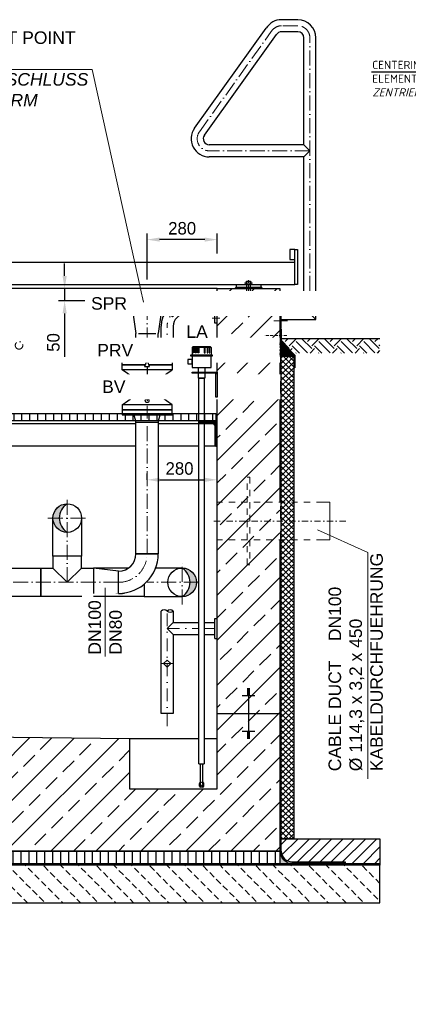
# Model space of a CAD drawing. Header units: millimetres. Extents: x 3814 to 923545, y -36595 to -4911.
# Tile 9 of 54: x 13660 to 15212, y -33863 to -29926. Entities that reach past the tile are written whole.
import ezdxf

# ---------------------------------------------------------------- set-up
doc = ezdxf.new("R2010")
doc.units = ezdxf.units.MM
for name, pattern in [('ACAD_ISO10W100', [18, 12, -3, 0, -3]), ('JIS_02_1.0', [2, 1, -1]), ('STRICHPUNKT2', [0.5, 0.25, -0.125, 0, -0.125]), ('VERDECKT2', [0.1875, 0.125, -0.0625])]:
    doc.linetypes.add(name, pattern=pattern)
for name, color, linetype, lineweight in [('Bemaßung', 7, 'Continuous', 9), ('Beschriftung', 7, 'Continuous', 9), ('P------T2', 7, 'Continuous', 18), ('P-DABDICHTUNG', 7, 'Continuous', 18), ('P-ES-MD', 1, 'VERDECKT2', 18), ('P-SSLEIX', 7, 'STRICHPUNKT2', 18)]:
    doc.layers.add(name, color=color, linetype=linetype, lineweight=lineweight)
doc.layers.add('P-MU050ENTL', color=7, linetype='Continuous')
doc.layers.add('Rohrdurchführung mit Folienabdeckung', color=7, linetype='Continuous')
doc.styles.add('LBB3.5M1000', font='isocp.shx', dxfattribs={"height": 3.5})
doc.dimstyles.new('DIN', dxfattribs={"dimtxt": 2.5, "dimasz": 2.5, "dimexe": 1.25, "dimexo": 0.625, "dimtad": 1, "dimtih": 1, "dimdec": 4, "dimdsep": 46, "dimlunit": 6, "dimtxsty": 'Standard', "dimcen": 2.5, "dimadec": 0, "dimazin": 0, "dimtfac": 1, "dimtdec": 4, "dimtmove": 0, "dimatfit": 3, "dimfxl": 0, "dimtvp": 1, "dimtolj": 1, "dimtzin": 0, "dimarcsym": 0})

# ---------------------------------------------------------------- blocks, each defined once
blk = doc.blocks.new('*D7')
at = {"layer": 'Bemaßung', "color": 0, "lineweight": -2, "transparency": 16777216}
for p, q in [((14168.7, -31765.8), (14168.7, -31740.8)), ((14218.7, -31765.8), (14398.7, -31765.8)), ((14448.7, -31765.8), (14448.7, -31740.8))]:
    blk.add_line(p, q, dxfattribs=at)
at = {"layer": 'Bemaßung', "color": 0, "transparency": 16777216}
for points in [[(14218.7, -31757.4), (14218.7, -31774.1), (14168.7, -31765.8)], [(14398.7, -31757.4), (14398.7, -31774.1), (14448.7, -31765.8)]]:
    blk.add_solid(points, dxfattribs=at)
at = {"layer": 'DEFPOINTS', "color": 0, "transparency": 16777216}
for p in [(14168.7, -31765.8), (14448.7, -31765.8), (14448.7, -31765.8)]:
    blk.add_point(p, dxfattribs=at)
at = {"layer": 'Bemaßung', "color": 0, "transparency": 16777216, "insert": (14298.2, -31720.8), "char_height": 50, "attachment_point": 5}
blk.add_mtext('\\A1;280', dxfattribs=at)
blk = doc.blocks.new('*D58')
at = {"layer": 'Bemaßung', "color": 0, "lineweight": -2, "transparency": 16777216}
for p, q in [((13839.4, -30950.6), (13839.4, -30900.6)), ((13918.7, -31000.6), (13814.4, -31000.6)), ((13839.4, -31000.6), (13839.4, -31050.6)), ((13918.7, -31050.6), (13814.4, -31050.6)), ((13839.4, -31100.6), (13839.4, -31274.2))]:
    blk.add_line(p, q, dxfattribs=at)
at = {"layer": 'Bemaßung', "color": 0, "transparency": 16777216}
for points in [[(13831, -30950.6), (13847.7, -30950.6), (13839.4, -31000.6)], [(13831, -31100.6), (13847.7, -31100.6), (13839.4, -31050.6)]]:
    blk.add_solid(points, dxfattribs=at)
at = {"layer": 'DEFPOINTS', "color": 0, "transparency": 16777216}
for p in [(13839.4, -31000.6), (14118.7, -31000.6), (14118.7, -31050.6)]:
    blk.add_point(p, dxfattribs=at)
at = {"layer": 'Bemaßung', "color": 0, "transparency": 16777216, "insert": (13794.4, -31216.7), "char_height": 50, "attachment_point": 5, "rotation": 90}
blk.add_mtext('\\A1;50', dxfattribs=at)
blk = doc.blocks.new('*D61')
at = {"layer": 'Bemaßung', "color": 0, "lineweight": -2, "transparency": 16777216}
for p, q in [((14168.7, -30965.6), (14168.7, -30780.5)), ((14448.7, -30860.6), (14448.7, -30780.5)), ((14398.7, -30805.5), (14218.7, -30805.5))]:
    blk.add_line(p, q, dxfattribs=at)
at = {"layer": 'Bemaßung', "color": 0, "transparency": 16777216}
for points in [[(14218.7, -30797.2), (14218.7, -30813.8), (14168.7, -30805.5)], [(14398.7, -30797.2), (14398.7, -30813.8), (14448.7, -30805.5)]]:
    blk.add_solid(points, dxfattribs=at)
at = {"layer": 'DEFPOINTS', "color": 0, "transparency": 16777216}
for p in [(14168.7, -30805.5), (14448.7, -31000.6), (14168.7, -31105.6)]:
    blk.add_point(p, dxfattribs=at)
at = {"layer": 'Bemaßung', "color": 0, "transparency": 16777216, "insert": (14308.7, -30760.5), "char_height": 50, "attachment_point": 5}
blk.add_mtext('\\A1;280', dxfattribs=at)

msp = doc.modelspace()

# ---------------------------------------------------------------- hatches: boundary and pattern name
at = {"lineweight": 0}
h = msp.add_hatch(dxfattribs=at)
h.set_pattern_fill('ANSI33', color=256, scale=20)
h.set_pattern_definition([(45, (-3769.42, -32125.63), (-89.8026, 89.8026), []), (45, (-3679.62, -32125.63), (-89.8026, 89.8026), [63.5, -31.75])])
h.paths.add_polyline_path([(14698.70188, -31855.63298), (14448.70188, -31855.63298), (14448.70188, -31000.63298), (14698.70188, -31000.63298)])
h.paths.add_polyline_path([(11548.70188, -32039.13298), (11298.70188, -32039.13298), (11298.70188, -31000.63298), (11548.70188, -31000.63298)])
h.paths.add_polyline_path([(11298.70188, -32039.13298), (11548.70188, -32039.13298), (11548.70188, -32770.63298), (14098.70188, -32800.63298), (14098.70188, -33000.63298), (14448.70188, -33000.63298), (14448.70188, -31855.63298), (14698.70188, -31855.63298), (14698.70188, -33250.63298), (11298.70188, -33250.63298)])
h = msp.add_hatch()
h.set_pattern_fill('ANSI31', color=256, scale=10, angle=45)
h.set_pattern_definition([(90, (-89454.934, 6819.145), (-31.75, 5e-15), [])])
h.paths.add_polyline_path([(14272.85188, -31530.63298), (14272.85188, -31500.63298), (14443.70188, -31500.63298), (14443.70188, -31530.63298)])
h.paths.add_polyline_path([(14272.85188, -31500.63298), (14272.85188, -31530.63298), (11553.70188, -31530.63298), (11553.70188, -31500.63298)])
at = {"lineweight": 9}
h = msp.add_hatch(dxfattribs=at)
h.set_pattern_fill('ANSI31', color=256)
h.set_pattern_definition([(45, (-89454.9343, 6819.1448), (-2.24506403, 2.24506403), [])])
edge = h.paths.add_edge_path()
edge.add_line((14448.70188, -31630.63298), (14448.70188, -31530.63298))
edge.add_line((14448.70188, -31530.63298), (14373.70188, -31530.63298))
edge.add_line((14373.70188, -31530.63298), (14373.70188, -31535.63298))
edge.add_arc((14378.70188, -31535.63298), 5, 540, 630)
edge.add_line((14378.70188, -31540.63298), (14428.70188, -31540.63298))
edge.add_arc((14428.70188, -31550.63298), 10, 360, 450, ccw=False)
edge.add_line((14438.70188, -31550.63298), (14438.70188, -31625.63298))
edge.add_arc((14443.70188, -31625.63298), 5, 540, 630)
edge.add_line((14443.70188, -31630.63298), (14448.70188, -31630.63298))
h = msp.add_hatch(color=256)
h.dxf.hatch_style = 1
h.paths.add_polyline_path([(13849.70188, -31975.78298, -0.4142135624), (13792.55188, -31918.63298), (13818.06616, -31918.63298, 0.2583101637)])
h.paths.add_polyline_path([(13818.06616, -31918.63298), (13792.55188, -31918.63298, -0.4142135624), (13849.70188, -31861.48298, 0.2583101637)])
h = msp.add_hatch(color=256)
h.dxf.hatch_style = 1
h.paths.add_polyline_path([(14308.70188, -32118.48298, -0.4142135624), (14365.85188, -32175.63298), (14340.3376, -32175.63298, 0.2583101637)])
h.paths.add_polyline_path([(14340.3376, -32175.63298), (14365.85188, -32175.63298, -0.4142135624), (14308.70188, -32232.78298, 0.2583101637)])
h = msp.add_hatch()
h.set_pattern_fill('ANSI31', color=256, scale=10)
h.set_pattern_definition([(45, (14901.702, -33250.633), (-22.4506, 22.4506), [])])
edge = h.paths.add_edge_path()
edge.add_line((14959.07701, -33292.98896), (14959.07701, -33300.63298))
edge.add_line((14959.07701, -33300.63298), (15098.70188, -33300.63298))
edge.add_line((15098.70188, -33300.63298), (15098.70188, -33200.63298))
edge.add_line((15098.70188, -33200.63298), (14704.70188, -33200.63298))
edge.add_line((14704.70188, -33200.63298), (14704.70188, -33250.63298))
edge.add_arc((14747.05786, -33250.63298), 42.35598, 180, 270)
edge.add_line((14747.05786, -33292.98896), (14959.07701, -33292.98896))
h = msp.add_hatch()
h.set_pattern_fill('ANSI31', color=256, scale=10, angle=45)
h.set_pattern_definition([(90, (12998.702, -33275.633), (-31.75, 5e-15), [])])
h.paths.add_polyline_path([(11298.70188, -33250.63298), (14698.70188, -33250.63298), (14698.70188, -33300.63298), (11298.70188, -33300.63298)])
at = {"lineweight": 0}
h = msp.add_hatch(dxfattribs=at)
h.set_pattern_fill('AR-CONC', color=256, scale=0.48356)
h.set_pattern_definition([(50, (14780.874, -33275.633), (3.46838, -0.30344), [0.36267, -3.98937]), (355, (14780.874, -33275.633), (-0.67095, 3.6373), [0.29014, -3.1915]), (100.4514, (14781.163, -33275.6583), (2.79744, 3.33385), [0.30822, -3.39044]), (46.184, (14780.874, -33274.666), (5.16075, -0.80038), [0.544, -5.98405]), (96.6356, (14781.304, -33274.7326), (4.51965, 4.71045), [0.46233, -5.08566]), (351.184, (14780.874, -33274.666), (4.51965, 4.71045), [0.4352, -4.78724]), (21, (14781.3576, -33274.9076), (2.8864, -1.9469), [0.36267, -3.98937]), (326, (14781.3576, -33274.9076), (1.17658, 3.50653), [0.29014, -3.1915]), (71.4514, (14781.598, -33275.07), (4.06298, 1.55963), [0.30822, -3.39044]), (37.5, (14780.874, -33275.633), (0.0588, 1.60974), [0, -3.15281, 0, -3.23985, 0, -3.203584]), (7.5, (14780.874, -33275.633), (1.2721, 1.907216), [0, -1.8472, 0, -3.080276, 0, -1.22099]), (327.5, (14779.7957, -33275.633), (2.58135, -0.109066), [0, -1.2089, 0, -3.771766, 0, -5.004844]), (317.5, (14779.3122, -33275.633), (2.820054, 0.48407), [0, -1.57157, 0, -2.50484, 0, -3.554164])])
edge = h.paths.add_edge_path()
edge.add_line((14773.00095, -33300.63298), (14747.05786, -33298.98896))
edge.add_arc((14747.05786, -33250.63298), 48.35598, 180, 270, ccw=False)
edge.add_line((14698.70188, -33250.63298), (14698.70188, -33300.63298))
edge.add_line((14698.70188, -33300.63298), (14773.00095, -33300.63298))
h = msp.add_hatch(dxfattribs=at)
h.set_pattern_fill('BETON_UNBEWEHRT', color=256, scale=200, angle=90, pattern_type=2)
h.set_pattern_definition([(135, (-19637.443, -33221.28), (-35.35534, -35.35534), [25, -12.5])])
h.paths.add_polyline_path([(15098.70188, -33306.63298), (10898.70188, -33306.63298), (10898.70188, -33456.63298), (15098.70188, -33456.63298)])
at = {"layer": 'P-DABDICHTUNG'}
h = msp.add_hatch(dxfattribs=at)
h.set_pattern_fill('PLAST', scale=6, angle=90, style=0)
h.set_pattern_definition([(90, (72.6165, -34600.2004), (-1.5, 9e-17), []), (90, (72.429, -34600.2004), (-1.5, 9e-17), []), (90, (72.2415, -34600.2004), (-1.5, 9e-17), [])])
h.paths.add_polyline_path([(14959.07701, -33300.63298), (14959.07701, -33298.98896), (14899.5699, -33298.98896), (14899.5699, -33300.63298)])

# ---------------------------------------------------------------- linework, layer by layer
at = {"linetype": 'ACAD_ISO10W100', "lineweight": 18, "ltscale": 5}
for p, q in [((14770.40188, -29950.63298), (14705.58591, -29950.63298)), ((14377.72487, -30374.22236), (14664.53561, -29973.4818)), ((14818.70188, -31100.63298), (14818.70188, -29998.93298)), ((14818.70188, -30450.63298), (14417.00188, -30450.63298)), ((14168.70188, -31216.88209), (14168.70188, -31024.23719)), ((14674.43742, -31070.63298), (14728.96633, -31070.63298)), ((14674.43742, -31130.63298), (14728.96633, -31130.63298)), ((14704.70188, -31100.63298), (14818.70188, -31100.63298)), ((14168.70188, -32061.63298), (14168.70188, -31469.92664)), ((13849.70188, -32175.63298), (13849.70188, -31841.48298)), ((13772.55188, -31918.63298), (13926.85188, -31918.63298)), ((14308.70188, -32264.30889), (14308.70188, -32086.95707)), ((14054.70188, -32175.63298), (12439.05188, -32175.63298)), ((14375.50047, -32175.63298), (14168.47858, -32175.63298)), ((14397.37779, -32175.63298), (14397.00047, -32175.63298)), ((14397.37779, -32175.63298), (14397.00047, -32175.63298))]:
    msp.add_line(p, q, dxfattribs=at)
for p, q in [((14770.40188, -29926.32592), (14705.68329, -29926.32592)), ((14358.08986, -30360.16218), (14644.10784, -29960.59914)), ((14397.36153, -30388.28026), (14685.15814, -29986.05033)), ((14770.40188, -29974.62592), (14705.68329, -29974.62592)), ((14794.55188, -30426.48298), (14794.55188, -29998.77592)), ((14842.85188, -31124.78298), (14842.85188, -29998.77592)), ((14794.55188, -30426.48298), (14417.00188, -30426.48298)), ((14794.55188, -30426.48298), (14818.70188, -30450.63298)), ((14818.70188, -30450.63298), (14794.55188, -30474.78298)), ((14794.55188, -30474.78298), (14417.00188, -30474.78298)), ((14794.55188, -31076.48298), (14794.55188, -30474.78298)), ((10833.16805, -30895.63298), (14758.70188, -30895.63298)), ((10833.16805, -30985.63298), (14758.70188, -30985.63298)), ((14448.70188, -31000.63298), (11548.70188, -31000.63298)), ((14523.70188, -30995.63298), (14518.70188, -31000.63298)), ((14523.70188, -30985.63298), (14523.70188, -30995.63298)), ((14523.70188, -30995.63298), (14623.70188, -30995.63298)), ((14623.70188, -30995.63298), (14623.70188, -30985.63298)), ((14623.70188, -30995.63298), (14628.70188, -31000.63298)), ((14438.70188, -31055.26287), (14321.15188, -31055.26287)), ((14438.70188, -31139.41287), (14438.70188, -31019.41287)), ((14448.70188, -31019.41287), (14438.70188, -31019.41287)), ((14255.78199, -31100.63298), (14269.92199, -31086.49298)), ((14284.06199, -31100.63298), (14269.92199, -31086.49298)), ((14704.70188, -31076.48298), (14794.55188, -31076.48298)), ((14794.55188, -31076.48298), (14842.85188, -31124.78298)), ((14269.92199, -31114.77298), (14255.78199, -31100.63298)), ((14269.92199, -31114.77298), (14284.06199, -31100.63298)), ((14438.70188, -31103.56287), (14321.15188, -31103.56287)), ((14704.70188, -31124.78298), (14842.85188, -31124.78298)), ((14224.55188, -31258.56096), (14224.55188, -31151.86287)), ((14272.85188, -31151.86287), (14272.85188, -31258.56096)), ((14448.70188, -31139.41287), (14438.70188, -31139.41287)), ((12556.70188, -31540.63298), (14124.25188, -31540.63298)), ((14213.15188, -31540.63298), (14378.70188, -31540.63298)), ((14124.25188, -31630.63298), (12556.70188, -31630.63298)), ((14375.50047, -31630.63298), (14213.15188, -31630.63298)), ((14443.70188, -31630.63298), (14397.00047, -31630.63298)), ((14704.70188, -33250.63298), (14704.70188, -32005.63298)), ((14224.55188, -32700.63298), (14224.55188, -32290.54023)), ((14272.85188, -32290.54023), (14272.85188, -32336.48298)), ((14272.85188, -32336.48298), (14248.70188, -32360.63298)), ((14272.85188, -32336.48298), (14375.50047, -32336.48298)), ((14397.00047, -32336.48298), (14438.70188, -32336.48298)), ((14438.70188, -32320.63298), (14448.70188, -32320.63298)), ((14438.70188, -32400.63298), (14438.70188, -32320.63298)), ((14248.70188, -32360.63298), (14272.85188, -32384.78298)), ((14272.85188, -32384.78298), (14375.50047, -32384.78298)), ((14272.85188, -32384.78298), (14272.85188, -32700.63298)), ((14397.00047, -32384.78298), (14438.70188, -32384.78298)), ((14438.70188, -32400.63298), (14448.70188, -32400.63298)), ((14234.56188, -32500.63298), (14248.70188, -32486.49298)), ((14248.70188, -32514.77298), (14234.56188, -32500.63298)), ((14262.84188, -32500.63298), (14248.70188, -32486.49298)), ((14248.70188, -32514.77298), (14262.84188, -32500.63298)), ((14598.70188, -32629.13894), (14548.70188, -32629.13894)), ((14578.70188, -32600.9797), (14568.70188, -32600.9797)), ((14578.70188, -32604.49961), (14568.70188, -32604.49961)), ((14578.70188, -32608.01951), (14568.70188, -32608.01951)), ((14578.70188, -32611.53942), (14568.70188, -32611.53942)), ((14578.70188, -32615.05932), (14568.70188, -32615.05932)), ((14578.70188, -32618.57923), (14568.70188, -32618.57923)), ((14578.70188, -32622.09913), (14568.70188, -32622.09913)), ((14578.70188, -32625.61904), (14568.70188, -32625.61904)), ((14573.70188, -32600.63298), (14573.70188, -32700.63298)), ((14272.85188, -32700.63298), (14224.55188, -32700.63298)), ((14448.70188, -32700.63298), (14698.70188, -32700.63298)), ((14573.70188, -32700.63298), (14573.70188, -32800.63298)), ((14598.70188, -32772.12702), (14548.70188, -32772.12702)), ((14578.70188, -32775.64693), (14568.70188, -32775.64693)), ((14578.70188, -32779.16683), (14568.70188, -32779.16683)), ((14578.70188, -32782.68674), (14568.70188, -32782.68674)), ((14578.70188, -32786.20664), (14568.70188, -32786.20664)), ((14098.70188, -32800.63298), (14375.50047, -32800.63298)), ((14397.00047, -32800.63298), (14448.70188, -32800.63298)), ((14578.70188, -32789.72655), (14568.70188, -32789.72655)), ((14578.70188, -32793.24645), (14568.70188, -32793.24645)), ((14578.70188, -32796.76636), (14568.70188, -32796.76636)), ((14578.70188, -32800.28626), (14568.70188, -32800.28626)), ((14375.50047, -32901.7099), (14397.00047, -32901.7099)), ((14377.50047, -32990.34886), (14377.50047, -32979.75571)), ((14381.25047, -32981.34886), (14381.25047, -32989.05268)), ((14391.25047, -32974.34886), (14393.8289, -32976.92728)), ((14391.25047, -32981.34886), (14391.25047, -32989.05268)), ((14395.00047, -32990.34886), (14395.00047, -32979.75571)), ((14381.25047, -32989.05268), (14386.25047, -32994.34886)), ((14391.00047, -32994.34886), (14381.50047, -32994.34886)), ((14391.25047, -32989.05268), (14386.25047, -32994.34886)), ((14704.70188, -33200.63298), (15098.70188, -33200.63298)), ((14704.70188, -33250.63298), (14704.70188, -33200.63298)), ((15098.70188, -33200.63298), (15098.70188, -33300.63298)), ((15098.70188, -33300.63298), (14698.70188, -33300.63298)), ((14704.70188, -33300.63298), (15098.70188, -33300.63298)), ((14704.70188, -33300.63298), (15098.70188, -33300.63298)), ((14747.05786, -33292.98896), (14959.07701, -33292.98896)), ((14747.05786, -33298.98896), (14959.07701, -33298.98896)), ((14959.07701, -33292.98896), (14959.07701, -33300.63298)), ((15098.70188, -33300.63298), (15098.70188, -33306.63298))]:
    msp.add_line(p, q)
at = {"linetype": 'Continuous', "lineweight": 9}
for p, q in [((14560.30188, -30981.63298), (14560.30188, -30975.63298)), ((14583.63768, -30974.63298), (14563.76608, -30974.63298)), ((14581.70188, -30972.13298), (14565.70188, -30972.13298)), ((14565.70188, -30972.13298), (14565.70188, -30974.63298)), ((14566.92688, -30971.69788), (14566.92688, -30974.63298)), ((14567.23008, -30981.63298), (14567.23008, -30975.63298)), ((14580.17368, -30981.63298), (14580.17368, -30975.63298)), ((14580.47688, -30971.69788), (14580.47688, -30974.63298)), ((14581.70188, -30972.13298), (14581.70188, -30974.63298)), ((14587.10188, -30981.63298), (14587.10188, -30975.63298)), ((14588.70188, -30982.63298), (14558.70188, -30982.63298)), ((14558.70188, -30985.63298), (14558.70188, -30982.63298)), ((14588.70188, -30985.63298), (14588.70188, -30982.63298))]:
    msp.add_line(p, q, dxfattribs=at)
at = {"linetype": 'JIS_02_1.0', "lineweight": 5, "ltscale": 2}
for p, q in [((14565.70188, -31099.13298), (14565.70188, -30972.13298)), ((14566.92688, -31099.56805), (14566.92688, -30974.63298)), ((14580.47688, -31099.56805), (14580.47688, -30974.63298)), ((14581.70188, -31099.13298), (14581.70188, -30972.13298)), ((14565.20188, -31000.63298), (14565.20188, -30982.63298)), ((14582.20188, -31000.63298), (14582.20188, -30982.63298)), ((14581.70188, -31099.13298), (14565.70188, -31099.13298)), ((14381.25047, -32974.34886), (14378.67205, -32976.92728))]:
    msp.add_line(p, q, dxfattribs=at)
at = {"linetype": 'ACAD_ISO10W100', "lineweight": 5}
msp.add_line((14573.70188, -31105.63298), (14573.70188, -30967.57198), dxfattribs=at)
at = {"linetype": 'JIS_02_1.0', "lineweight": 18, "ltscale": 25}
for p, q in [((14869.70188, -31855.63298), (14448.70188, -31855.63298)), ((14869.70188, -32005.63298), (14448.70188, -32005.63298))]:
    msp.add_line(p, q, dxfattribs=at)
at = {"linetype": 'JIS_02_1.0', "lineweight": 25, "ltscale": 50}
for p, q in [((14747.05786, -33295.98896), (14959.07701, -33295.98896)), ((15098.70188, -33303.63298), (10898.70188, -33303.63298)), ((10898.70188, -33303.63298), (15098.70188, -33303.63298))]:
    msp.add_line(p, q, dxfattribs=at)
for points in [[(14758.70188, -30845.63298), (14738.70188, -30845.63298), (14738.70188, -30885.63298), (14758.70188, -30885.63298)], [(14768.70188, -30985.63298), (14758.70188, -30985.63298), (14758.70188, -30845.63298), (14768.70188, -30845.63298)], [(14698.70188, -31040.63298), (14698.70188, -31160.63298), (14704.70188, -31160.63298), (14704.70188, -31040.63298)], [(14054.70188, -32131.18298), (13954.70188, -32118.48298), (13954.70188, -32232.78298), (14054.70188, -32220.08298)], [(11298.70188, -33250.63298), (14698.70188, -33250.63298), (14698.70188, -33300.63298), (11298.70188, -33300.63298)], [(15098.70188, -33306.63298), (10898.70188, -33306.63298), (10898.70188, -33456.63298), (15098.70188, -33456.63298)]]:
    msp.add_lwpolyline(points, close=True)
for points in [[(11298.70188, -32039.13298), (11298.70188, -31000.63298), (11548.70188, -31000.63298), (11548.70188, -32770.63298), (14098.70188, -32800.63298), (14098.70188, -33000.63298), (14448.70188, -33000.63298), (14448.70188, -32800.63298), (14448.70188, -31000.63298), (14698.70188, -31000.63298), (14698.70188, -31855.63298)], [(14272.85188, -31530.63298), (11553.70188, -31530.63298), (11553.70188, -31500.63298), (14272.85188, -31500.63298)], [(14272.85188, -31500.63298), (14443.70188, -31500.63298), (14443.70188, -31530.63298), (14272.85188, -31530.63298)], [(14698.70188, -32005.63298), (14698.70188, -33250.63298), (13848.70188, -33250.63298), (13848.70188, -33250.63298), (11298.70188, -33250.63298), (11298.70188, -32312.13298)], [(14381.25047, -32901.7099), (14381.25047, -32981.34886)], [(14391.25047, -32981.34886), (14391.25047, -32901.7099)]]:
    msp.add_lwpolyline(points)
msp.add_lwpolyline([(14448.70188, -31630.63298), (14448.70188, -31530.63298), (14373.70188, -31530.63298), (14373.70188, -31535.63298, 0.4142135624), (14378.70188, -31540.63298), (14428.70188, -31540.63298, -0.4142135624), (14438.70188, -31550.63298), (14438.70188, -31625.63298, 0.4142135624), (14443.70188, -31630.63298)], format="xyb", close=True)
at = {"linetype": 'JIS_02_1.0', "lineweight": 18, "ltscale": 25}
msp.add_lwpolyline([(14578.70188, -32105.63298), (14568.70188, -32105.63298), (14568.70188, -31755.63298), (14578.70188, -31755.63298)], close=True, dxfattribs=at)
at = {"linetype": 'ACAD_ISO10W100', "lineweight": 18, "ltscale": 5}
msp.add_circle((13657.24123, -31228.34471), 15, dxfattribs=at)
for centre, radius, start, end in [((14705.68329, -29998.77592), 72.45, 90, 148.20108718), ((14770.40188, -29998.77592), 72.45, 0, 90), ((14705.68329, -29998.77592), 24.15, 90, 148.20108718), ((14770.40188, -29998.77592), 24.15, 0, 90), ((14417.00188, -30402.33298), 72.45, 144.40389259, 270), ((14417.00188, -30402.33298), 24.15, 144.41617607, 270), ((14321.15188, -31151.86287), 96.6, 90, 180), ((14321.15188, -31151.86287), 48.3, 90, 180), ((14236.62688, -31243.70056), 19.14777, 230.90399245, 309.09600755), ((14260.77688, -31273.42136), 19.14777, 50.90399245, 129.09600755), ((14260.77688, -31243.70056), 19.14777, 230.90399245, 309.09600755), ((14236.62688, -32305.40063), 19.14777, 50.90399245, 129.09600755), ((14260.77688, -32305.40063), 19.14777, 50.90399245, 129.09600755), ((14260.77688, -32275.67983), 19.14777, 230.90399245, 309.09600755), ((14381.50047, -32979.75571), 4, 135, 180), ((14391.00047, -32979.75571), 4, 0, 45), ((14381.50047, -32990.34886), 4, 180, 270), ((14391.00047, -32990.34886), 4, 270, 0), ((14747.05786, -33250.63298), 42.35598, 180, 270)]:
    msp.add_arc(centre, radius, start, end)
for centre, radius, start, end in [((14705.58591, -29998.93298), 48.3, 90, 148.20108718), ((14770.40188, -29998.93298), 48.3, 0, 90), ((14417.00188, -30402.33298), 48.3, 144.40863365, 270), ((14054.70188, -32061.63298), 114, 270, 0)]:
    msp.add_arc(centre, radius, start, end, dxfattribs=at)
at = {"linetype": 'Continuous', "lineweight": 9}
for centre, radius, start, end in [((14563.76598, -30981.13298), 6.49999, 57.79575833, 122.20424167), ((14573.70188, -30992.71632), 22.08333, 68.76068889, 111.23931111), ((14573.70188, -30996.07508), 21.4421, 72.43264167, 107.56735833), ((14583.63778, -30981.13298), 6.49999, 57.79575833, 122.20424167), ((14563.76598, -30976.13299), 6.49999, 237.79575833, 302.20424167), ((14573.70188, -30961.19089), 21.4421, 252.43264167, 287.56735833), ((14583.63778, -30976.13299), 6.49999, 237.79575833, 302.20424167)]:
    msp.add_arc(centre, radius, start, end, dxfattribs=at)
at = {"linetype": 'JIS_02_1.0', "lineweight": 5, "ltscale": 2}
msp.add_arc((14573.70188, -31078.54965), 22.08333, 248.76068889, 291.23931111, dxfattribs=at)
at = {"linetype": 'JIS_02_1.0', "lineweight": 25, "ltscale": 50}
msp.add_arc((14747.05786, -33250.63298), 45.35598, 180, 270, dxfattribs=at)
at = {"linetype": 'JIS_02_1.0', "lineweight": 5, "ltscale": 2, "extrusion": (0, 0, -1)}
msp.add_ellipse((14386.25047, -32981.34886), major_axis=(0, -6.28623), ratio=0.7953888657, dxfattribs=at)
at = {"layer": 'Bemaßung'}
msp.add_arc((14388.43135, -32976.68225), 4.33013, 12.28860951, 49.37925172, dxfattribs=at)
at = {"layer": 'P------T2', "color": 7}
for p, q in [((12918.51046, -30125.27867), (13949.95388, -30125.27867)), ((14849.80734, -31965.18227), (15050.22335, -32055.99235)), ((15050.22335, -32055.99235), (15050.22335, -32961.46215))]:
    msp.add_line(p, q, dxfattribs=at)
at = {"layer": 'P-DABDICHTUNG', "color": 7}
for p, q in [((14747.05786, -33298.98896), (14773.00095, -33300.63298)), ((14899.5699, -33298.98896), (14899.5699, -33300.63298))]:
    msp.add_line(p, q, dxfattribs=at)
msp.add_lwpolyline([(14698.70188, -33226.45499), (14698.70188, -33250.63298, 0.4142135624), (14747.05786, -33298.98896)], format="xyb", dxfattribs=at)
at = {"layer": 'P-ES-MD', "color": 7, "linetype": 'Continuous', "ltscale": 300}
for p, q in [((14869.70188, -31855.63298), (14898.70188, -31855.63298)), ((14898.70188, -31855.63298), (14898.70188, -32005.63298)), ((14869.70188, -32005.63298), (14898.70188, -32005.63298))]:
    msp.add_line(p, q, dxfattribs=at)
at = {"layer": 'P-ES-MD', "color": 7, "linetype": 'STRICHPUNKT2', "ltscale": 100}
msp.add_line((14961.8012, -31930.63298), (14423.97864, -31930.63298), dxfattribs=at)
at = {"layer": 'P-MU050ENTL', "linetype": 'Continuous', "ltscale": 10}
for p, q in [((14113.70188, -31105.63298), (14223.70188, -31105.63298)), ((14113.70188, -31105.63298), (14124.25188, -31180.63298)), ((14223.70188, -31105.63298), (14213.15188, -31180.63298)), ((14124.25188, -31205.63298), (14124.25188, -31180.63298)), ((14134.25188, -31180.63298), (14203.15188, -31180.63298)), ((14213.15188, -31205.63298), (14213.15188, -31180.63298)), ((14168.70188, -31230.63298), (14168.70188, -31262.30061)), ((14116.20188, -31285.63298), (14124.25188, -31255.63298)), ((14124.25188, -31255.63298), (14213.15188, -31255.63298)), ((14213.15188, -31255.63298), (14221.20188, -31285.63298)), ((14136.71363, -31373.24121), (14068.70188, -31325.63298)), ((14168.70188, -31312.30061), (14168.70188, -31449.60923)), ((14200.69012, -31373.24121), (14268.70188, -31325.63298)), ((14068.70188, -31465.63298), (14136.71363, -31418.02475)), ((14268.70188, -31465.63298), (14200.69012, -31418.02475)), ((14116.20188, -31505.63298), (14124.25188, -31535.63298)), ((14213.15188, -31535.63298), (14221.20188, -31505.63298)), ((14124.25188, -31535.63298), (14213.15188, -31535.63298)), ((13792.55188, -32070.63298), (13792.55188, -32118.48298)), ((13906.85188, -32118.48298), (13906.85188, -32070.63298)), ((14124.25188, -32061.63298), (14213.15188, -32061.63298)), ((13792.55188, -32118.48298), (13849.70188, -32175.63298)), ((13849.70188, -32175.63298), (13906.85188, -32118.48298)), ((14094.76782, -32118.48298), (13954.70188, -32118.48298))]:
    msp.add_line(p, q, dxfattribs=at)
for points in [[(14118.70188, -31060.63298), (14218.70188, -31060.63298), (14218.70188, -31050.63298), (14118.70188, -31050.63298)], [(14103.70188, -31070.63298), (14233.70188, -31070.63298), (14233.70188, -31080.63298), (14103.70188, -31080.63298)], [(14103.70188, -31105.63298), (14233.70188, -31105.63298), (14233.70188, -31090.63298), (14103.70188, -31090.63298)], [(14118.70188, -31090.63298), (14218.70188, -31090.63298), (14218.70188, -31080.63298), (14118.70188, -31080.63298)], [(14128.70188, -31070.63298), (14208.70188, -31070.63298), (14208.70188, -31060.63298), (14128.70188, -31060.63298)], [(14213.15188, -31255.63298), (14124.25188, -31255.63298), (14124.25188, -31205.63298), (14213.15188, -31205.63298)], [(14068.70188, -31485.63298), (14268.70188, -31485.63298), (14268.70188, -31465.63298), (14068.70188, -31465.63298)], [(14068.70188, -31505.63298), (14268.70188, -31505.63298), (14268.70188, -31485.63298), (14068.70188, -31485.63298)], [(14124.25188, -31535.63298), (14213.15188, -31535.63298), (14213.15188, -32061.63298), (14124.25188, -32061.63298)], [(12455.70188, -32118.48298), (13744.70188, -32118.48298), (13744.70188, -32232.78298), (12455.70188, -32232.78298)]]:
    msp.add_lwpolyline(points, close=True, dxfattribs=at)
for points in [[(14161.36893, -31305.63298), (14068.70188, -31305.63298), (14068.70188, -31285.63298), (14161.38963, -31285.63298)], [(14165.91645, -31280.33703), (14158.70188, -31262.30061), (14178.70188, -31262.30061), (14171.48731, -31280.33703)], [(14176.01413, -31285.63298), (14268.70188, -31285.63298), (14268.70188, -31305.63298), (14176.03483, -31305.63298)], [(14176.03483, -31305.63298), (14268.70188, -31305.63298), (14268.70188, -31325.63298), (14068.70188, -31325.63298), (14068.70188, -31305.63298), (14161.36893, -31305.63298)], [(14165.91645, -31294.26418), (14158.70188, -31312.30061), (14178.70188, -31312.30061), (14171.48731, -31294.26418)], [(13906.85188, -31918.63298), (13906.85188, -32070.63298), (13792.55188, -32070.63298), (13792.55188, -31918.63298)], [(13906.85188, -32118.48298), (13954.70188, -32118.48298), (13954.70188, -32232.78298), (13744.70188, -32232.78298), (13744.70188, -32118.48298), (13792.55188, -32118.48298)], [(14308.70188, -32118.48298), (14202.60211, -32118.48298)], [(14156.70188, -32182.88645), (14156.70188, -32232.78298), (14308.70188, -32232.78298)]]:
    msp.add_lwpolyline(points, dxfattribs=at)
for centre, radius in [((14168.70188, -31230.63298), 7.5), ((14168.70188, -31287.30061), 7.5), ((14168.70188, -31395.63298), 39.04663), ((14168.70188, -31449.60923), 7.5), ((13849.70188, -31918.63298), 57.15), ((14308.70188, -32175.63298), 57.15)]:
    msp.add_circle(centre, radius, dxfattribs=at)
for centre, radius, start, end in [((13885.50482, -31918.63298), 67.43866, 122.06604367, 237.93395633), ((14054.70188, -32061.63298), 69.55, 270, 0), ((14272.89893, -32175.63298), 67.43866, 302.06604367, 57.93395633)]:
    msp.add_arc(centre, radius, start, end, dxfattribs=at)
at = {"layer": 'P-SSLEIX', "linetype": 'STRICHPUNKT2', "ltscale": 200}
for p, q in [((14458.70188, -31039.41287), (14428.70188, -31039.41287)), ((14488.70188, -31079.41287), (14321.15188, -31079.41287)), ((14249.01775, -31100.63298), (14290.82623, -31100.63298)), ((14458.70188, -31119.41287), (14428.70188, -31119.41287)), ((14248.70188, -31258.56096), (14248.70188, -31151.86287)), ((14248.70188, -32750.63298), (14248.70188, -32290.54023)), ((14248.70188, -32360.63298), (14375.50047, -32360.63298)), ((14397.00047, -32360.63298), (14440.60258, -32360.63298)), ((14227.79763, -32500.63298), (14269.60612, -32500.63298))]:
    msp.add_line(p, q, dxfattribs=at)
msp.add_arc((14321.15188, -31151.86287), 72.45, 90, 180, dxfattribs=at)
at = {"layer": 'Rohrdurchführung mit Folienabdeckung'}
msp.add_line((15487.0212, -30136.21646), (15065.24821, -30136.21646), dxfattribs=at)

# ---------------------------------------------------------------- texts
at = {"layer": 'Beschriftung', "char_height": 50, "attachment_point": 1, "style": 'LBB3.5M1000'}
for s, insert, width in [('{\\fArial|b0|i0|c0|p34;FLUSHING AND TEST POINT\\POF PANTOGRAPH\\P\\fArial|b0|i1|c0|p34;SPÜL- UND TESTANSCHLUSS\\PFÜR BETANKUNGSARM}', (12932.4908, -29973.13838), 1019.5004646), ('\\pi273.99;{\\fArial|b0|i0|c0|p34;REFUELING STREET\\P\\pi218.67;BETANKUNGSSTRASSE\\H1.0213x; }', (7938.29151, -33645.03401), 1235.8101064)]:
    msp.add_mtext(s, dxfattribs=dict(at, insert=insert, width=width))
at = {"layer": 'Beschriftung', "insert": (14893.29882, -32930.8103), "char_height": 50, "width": 1235.8101064, "attachment_point": 1, "rotation": 90, "style": 'LBB3.5M1000'}
msp.add_mtext('{\\fArial|b0|i0|c0|p34;CABLE DUCT    DN100\\PØ 114,3 x 3,2 x 450\\PKABELDURCHFUEHRUNG}', dxfattribs=at)
at = {"layer": 'Rohrdurchführung mit Folienabdeckung', "insert": (15067.77847, -30090.77283), "char_height": 32.8798337, "width": 419.1299878, "attachment_point": 1}
msp.add_mtext('{\\fISOCPEUR|b0|i0|c0|p34;CENTERING ELEMENT\\L \\fISOCPEUR|b0|i1|c0|p34;\\lZENTRIERRING}', dxfattribs=at)

# ---------------------------------------------------------------- dimensions: what is measured, and where the dimension line sits
at = {"layer": 'Bemaßung', "color": 0}
dim = msp.add_linear_dim(base=(14448.70188, -31765.77981), p1=(14168.70188, -31765.77981), p2=(14448.70188, -31765.77981), dimstyle='DIN', override={"dimscale": 20, "dimexo": 0, "dimgap": 1, "dimsah": 1, "dimtmove": 2}, dxfattribs=at)
dim.commit()
dim.dimension.update_dxf_attribs({"geometry": '*D7', "text_midpoint": (14298.20751, -31720.77981), "dimtype": 160})

# ---------------------------------------------------------------- next in the draw order: texts
at = {"layer": 'Beschriftung', "char_height": 50, "width": 1235.8101064, "attachment_point": 1, "style": 'LBB3.5M1000', "bg_fill": 2}
for s, insert in [('{\\fArial|b0|i0|c0|p34;SPR}', (13944.8229, -31035.63432)), ('{\\fArial|b0|i0|c0|p34;PRV}', (13969.56439, -31222.5517)), ('{\\fArial|b0|i0|c0|p34;BV}', (13989.12851, -31368.47931)), ('{\\fArial|b0|i0|c0|p34;BV}', (12503.77392, -32549.67382))]:
    msp.add_mtext(s, dxfattribs=dict(at, insert=insert))
at = {"layer": 'Beschriftung', "insert": (13934.15594, -32464.56358), "char_height": 50, "width": 219.2190619, "attachment_point": 1, "rotation": 90, "style": 'LBB3.5M1000', "bg_fill": 2}
msp.add_mtext('{\\fArial|b0|i0|c0|p34;DN100\\PDN80}', dxfattribs=at)

# ---------------------------------------------------------------- next in the draw order: hatches: boundary and pattern name
h = msp.add_hatch()
h.set_pattern_fill('EARTH', color=256, scale=10, angle=45)
h.set_pattern_definition([(45, (-14449.57, -31229.77), (7e-15, 89.80256), [63.5, -63.5]), (45, (-14466.41, -31212.93), (7e-15, 89.80256), [63.5, -63.5]), (45, (-14483.246, -31196.095), (7e-15, 89.80256), [63.5, -63.5]), (135, (-14483.246, -31184.87), (-89.80256, 7e-15), [63.5, -63.5]), (135, (-14466.41, -31168.03), (-89.80256, 7e-15), [63.5, -63.5]), (135, (-14449.57, -31151.194), (-89.80256, 7e-15), [63.5, -63.5])])
h.paths.add_polyline_path([(14703.54683, -31212.79112), (14749.66434, -31258.90864), (15098.70188, -31258.90864), (15098.70188, -31200.63298), (14703.54683, -31200.63298)])
at = {"lineweight": 5}
h = msp.add_hatch(dxfattribs=at)
h.set_pattern_fill('ANSI36', color=256, angle=90)
h.set_pattern_definition([(135, (-1359.9117, -31242.8488), (-6.1739261, 1.683798), [7.9375, -1.5875, 0, -1.5875])])
h.paths.add_polyline_path([(14698.70188, -31214.84879), (14754.70188, -31270.84879), (14704.70188, -31270.84879), (14698.70188, -31270.84879)])
h = msp.add_hatch(dxfattribs=at)
h.set_pattern_fill('ANSI37', color=256, scale=5)
h.set_pattern_definition([(45, (-1362.912, -31517.883), (-11.22532, 11.22532), []), (135, (-1362.912, -31517.883), (-11.22532, -11.22532), [])])
h.paths.add_polyline_path([(14704.70188, -31270.84879), (14754.70188, -31270.84879), (14754.70188, -33200.63298), (14704.70188, -33200.63298)])

# ---------------------------------------------------------------- next in the draw order: linework, layer by layer
at = {"linetype": 'ACAD_ISO10W100', "lineweight": 5}
msp.add_line((14726.78992, -31188.61955), (14639.27885, -31188.61955), dxfattribs=at)
for p, q in [((14703.54683, -31200.63298), (15098.70188, -31200.63298)), ((14348.25047, -31237.10172), (14351.25047, -31234.10172)), ((14348.25047, -31237.10172), (14348.25047, -31266.03384)), ((14424.25047, -31237.10172), (14348.25047, -31237.10172)), ((14421.25047, -31234.10172), (14351.25047, -31234.10172)), ((14353.88107, -31237.10172), (14355.61312, -31234.10172)), ((14355.7756, -31237.10172), (14357.50765, -31234.10172)), ((14361.00251, -31237.10172), (14361.80636, -31234.10172)), ((14364.17731, -31237.10172), (14364.98116, -31234.10172)), ((14381.25047, -31234.10172), (14381.25047, -31237.10172)), ((14391.25047, -31234.10172), (14391.25047, -31237.10172)), ((14408.32364, -31237.10172), (14407.51979, -31234.10172)), ((14411.49844, -31237.10172), (14410.69459, -31234.10172)), ((14416.72535, -31237.10172), (14414.9933, -31234.10172)), ((14418.61988, -31237.10172), (14416.88783, -31234.10172)), ((14424.25047, -31237.10172), (14421.25047, -31234.10172)), ((14424.25047, -31237.10172), (14424.25047, -31266.03384)), ((14754.70188, -31270.84879), (14698.70188, -31214.84879)), ((14704.70188, -31270.84879), (14698.70188, -31270.84879)), ((14372.80047, -31316.47599), (14372.80047, -31334.97646)), ((14399.70047, -31316.47599), (14399.70047, -31334.97646)), ((14372.80047, -31339.97646), (14372.80047, -31358.89501)), ((14399.70047, -31358.89501), (14372.80047, -31358.89501)), ((14399.70047, -31339.97646), (14399.70047, -31358.89501))]:
    msp.add_line(p, q)
at = {"linetype": 'JIS_02_1.0', "lineweight": 25, "ltscale": 50}
msp.add_line((14701.70188, -31270.84879), (14701.70188, -33250.63298), dxfattribs=at)
for points in [[(14756.65931, -31318.73203), (14756.65931, -31268.73203), (14701.54683, -31213.61955), (14701.54683, -31163.61955), (14703.54683, -31163.61955), (14703.54683, -31212.79112), (14758.65931, -31267.9036), (14758.65931, -31318.73203)], [(14353.88107, -31237.10172), (14355.7756, -31237.10172), (14355.7756, -31257.78057), (14353.88107, -31257.78057)], [(14361.00251, -31237.10172), (14364.17731, -31237.10172), (14364.17731, -31257.78057), (14361.00251, -31257.78057)], [(14371.29875, -31234.10172), (14375.6197, -31234.10172), (14375.6197, -31257.78057), (14371.29875, -31257.78057)], [(14401.2022, -31234.10172), (14396.88125, -31234.10172), (14396.88125, -31257.78057), (14401.2022, -31257.78057)], [(14411.49844, -31237.10172), (14408.32364, -31237.10172), (14408.32364, -31257.78057), (14411.49844, -31257.78057)], [(14418.61988, -31237.10172), (14416.72535, -31237.10172), (14416.72535, -31257.78057), (14418.61988, -31257.78057)], [(14331.85449, -31301.84897), (14348.25047, -31301.84897), (14348.25047, -31285.45299), (14331.85449, -31285.45299)], [(14428.75047, -31270.82598), (14343.75047, -31270.82598), (14343.75047, -31266.03384), (14428.75047, -31266.03384)], [(14424.25047, -31270.82598), (14348.25047, -31270.82598), (14348.25047, -31316.47599), (14424.25047, -31316.47599)], [(14704.70188, -31270.84879), (14754.70188, -31270.84879), (14754.70188, -33200.63298), (14704.70188, -33200.63298)]]:
    msp.add_lwpolyline(points, close=True)
for points in [[(14443.70188, -31334.97646), (14448.70188, -31334.97646), (14448.70188, -31434.97646), (14443.70188, -31434.97646), (14443.70188, -31339.97646), (14348.70188, -31339.97646), (14348.70188, -31334.97646), (14448.70188, -31334.97646), (14448.70188, -31339.97646)], [(14375.50047, -32901.7099), (14375.50047, -31358.89501), (14397.00047, -31358.89501), (14397.00047, -32901.7099)]]:
    msp.add_lwpolyline(points)
at = {"layer": 'P------T2', "color": 7}
for p, q in [((13949.95388, -30125.27867), (14154.29134, -31055.61978)), ((14000.68701, -32471.89196), (14000.68701, -32197.87426))]:
    msp.add_line(p, q, dxfattribs=at)
at = {"layer": 'P-MU050ENTL', "linetype": 'Continuous', "ltscale": 10}
msp.add_line((14156.70188, -32232.78298), (13954.70188, -32232.78298), dxfattribs=at)
msp.add_arc((14054.70188, -32061.63298), 158.45, 270, 0, dxfattribs=at)

# ---------------------------------------------------------------- next in the draw order: dimensions: what is measured, and where the dimension line sits
at = {"layer": 'Bemaßung', "color": 0}
dim = msp.add_linear_dim(base=(14168.70188, -30805.48746), p1=(14448.70188, -31000.63298), p2=(14168.70188, -31105.63298), dimstyle='DIN', override={"dimscale": 20, "dimexo": 7, "dimgap": 1, "dimsah": 1, "dimtmove": 2}, dxfattribs=at)
dim.commit()
dim.dimension.update_dxf_attribs({"geometry": '*D61', "text_midpoint": (14308.70188, -30760.48746)})
dim = msp.add_linear_dim(base=(13839.35302, -31000.63298), p1=(14118.70188, -31050.63298), p2=(14118.70188, -31000.63298), angle=90, dimstyle='DIN', override={"dimscale": 20, "dimexo": 10, "dimgap": 1, "dimsah": 1}, dxfattribs=at)
dim.commit()
dim.dimension.update_dxf_attribs({"geometry": '*D58', "text_midpoint": (13839.35302, -31216.66789), "dimtype": 160})

# ---------------------------------------------------------------- next in the draw order: texts
at = {"layer": 'Beschriftung', "insert": (14325.53283, -31148.19876), "char_height": 50, "width": 84.2911462, "attachment_point": 1, "style": 'LBB3.5M1000', "bg_fill": 2}
msp.add_mtext('{\\fArial|b0|i0|c0|p34;LA}', dxfattribs=at)

doc.saveas('drawing.dxf')
